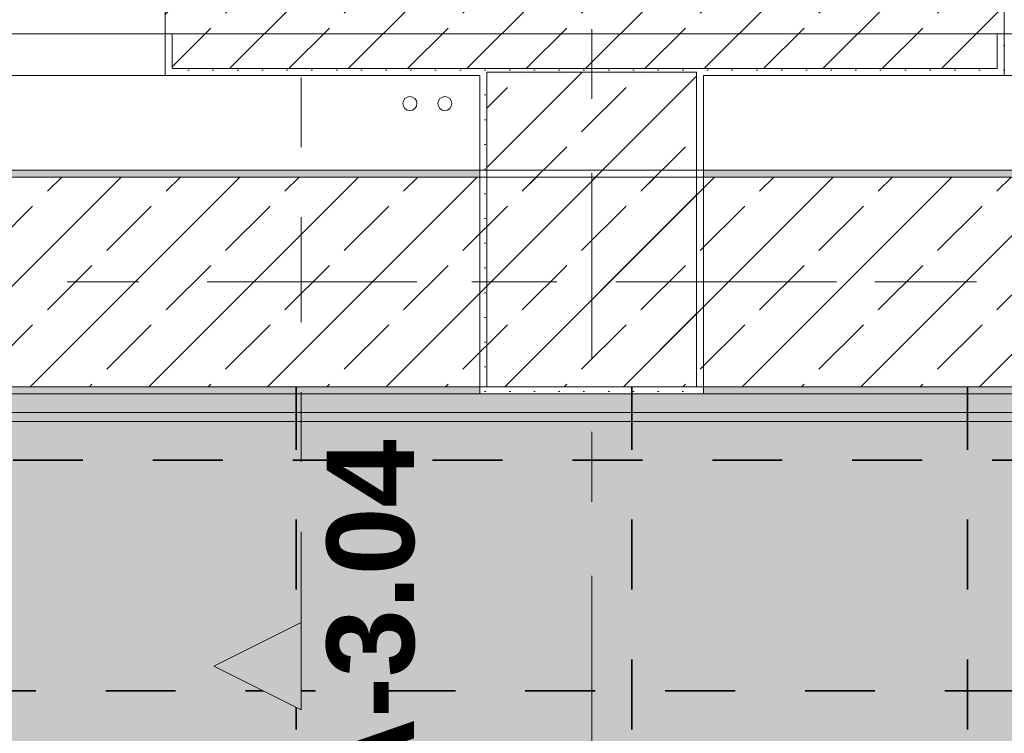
# Model space of a CAD drawing. Header units: metres. Extents: x -3.6 to 84.5, y -11 to 16.8.
# Tile 51 of 256: x 3.3 to 4.7, y 12.5 to 13.5. Entities that reach past the tile are written whole.
import ezdxf

# ---------------------------------------------------------------- set-up
doc = ezdxf.new("R2010")
doc.units = ezdxf.units.M
doc.header["$MEASUREMENT"] = 0
for name, pattern in [('Achse', [0.2, 0.1, -0.05, 0, -0.05]), ('Schnittlinie', [0.3, 0.15, -0.075, 0, -0.075]), ('Strichlinie doppelt', [0.546806, 0.264583, -0.105833, 0.070556, -0.105833]), ('Wipeout_Contour', [1, 0, -1])]:
    doc.linetypes.add(name, pattern=pattern)
for name, color, linetype in [('154 - Bemaßung_ Beschriftung.Ausbau - Deckenspiegel', 7, 'Continuous'), ('203 - Marker.Schnitt - Ausbaudetail SA', 7, 'Continuous'), ('451 - Universal.Achsen Raster', 7, 'Continuous'), ('604 - Struktur.Wand Aussen', 7, 'Continuous'), ('607 - Struktur.Stütze', 7, 'Continuous'), ('608 - Struktur.Träger', 7, 'Continuous'), ('801 - HKLSE.Heizung_ Klima_ Lüftung', 7, 'Continuous'), ('Neubau_651 - Abdeckung.Decke abgehängt_ bekleidet', 7, 'Continuous'), ('Neubau_653 - Abdeckung.TB Verkofferung', 7, 'Continuous')]:
    doc.layers.add(name, color=color, linetype=linetype)
doc.styles.add('ERSTELLTER_STIL_1', font='txt')
doc.styles.add('ERSTELLTER_STIL_2', font='txt')
doc.dimstyles.new('ERSTELLTER_STIL__2', dxfattribs={"dimtxt": 0.1, "dimasz": 0.0532, "dimexe": 0.18, "dimexo": 0.0625, "dimgap": 0, "dimtad": 1, "dimtih": 1, "dimtoh": 1, "dimzin": 0, "dimdsep": 46, "dimtxsty": 'ERSTELLTER_STIL_2', "dimblk": 'ARROWHEAD_2', "dimblk1": 'ARROWHEAD_2', "dimblk2": 'ARROWHEAD_2', "dimcen": 0.09, "dimse1": 1, "dimse2": 1, "dimclrd": 7, "dimclre": 7, "dimclrt": 7, "dimazin": 0, "dimtfac": 1, "dimtdec": 4, "dimtmove": 0, "dimatfit": 3, "dimfxl": 1, "dimtolj": 1, "dimtzin": 0, "dimarcsym": 0})
pattern_1 = [(45, (0, 0), (-0.0848528, 0.0848528), []), (45, (-0.04243, 0.04243), (-0.0848528, 0.0848528), [0.09, -0.03])]
pattern_2 = [(45, (0, 0), (-0.01767767, 0.01767767), [0, -0.025])]

# ---------------------------------------------------------------- blocks, each defined once
blk = doc.blocks.new('*D485')
at = {"layer": '154 - Bemaßung_ Beschriftung.Ausbau - Deckenspiegel', "color": 7, "linetype": 'Continuous', "lineweight": 5}
for p, q in [((3.2275, 14.5711), (3.2275, 14.6761)), ((3.7075, 14.5711), (3.7075, 14.6761)), ((3.2477, 14.6586), (3.2073, 14.5886)), ((3.7277, 14.6586), (3.6873, 14.5886)), ((3.2275, 14.6236), (3.7075, 14.6236))]:
    blk.add_line(p, q, dxfattribs=at)
at = {"layer": '154 - Bemaßung_ Beschriftung.Ausbau - Deckenspiegel', "color": 7, "lineweight": 5, "insert": (3.3916, 14.6436), "char_height": 0.1, "attachment_point": 7, "style": 'ERSTELLTER_STIL_2'}
blk.add_mtext('\\A1;{\\pql;\\fArial|b0|i0|c0|p38;48}', dxfattribs=at)
blk = doc.blocks.new('ARROWHEAD_2')
at = {"color": 0, "linetype": 'Continuous', "lineweight": 0}
for p, q in [((-0.378, -0.655), (0.378, 0.655)), ((0, 0), (-1, 0))]:
    blk.add_line(p, q, dxfattribs=at)
blk = doc.blocks.new('*D486')
at = {"layer": '154 - Bemaßung_ Beschriftung.Ausbau - Deckenspiegel', "color": 7, "linetype": 'Continuous', "lineweight": 5}
for p, q in [((3.7075, 14.5711), (3.7075, 14.6761)), ((4.1875, 14.5711), (4.1875, 14.6761)), ((3.7277, 14.6586), (3.6873, 14.5886)), ((4.2077, 14.6586), (4.1673, 14.5886)), ((3.7075, 14.6236), (4.1875, 14.6236))]:
    blk.add_line(p, q, dxfattribs=at)
at = {"layer": '154 - Bemaßung_ Beschriftung.Ausbau - Deckenspiegel', "color": 7, "lineweight": 5, "insert": (3.8716, 14.6436), "char_height": 0.1, "attachment_point": 7, "style": 'ERSTELLTER_STIL_2'}
blk.add_mtext('\\A1;{\\pql;\\fArial|b0|i0|c0|p38;48}', dxfattribs=at)
blk = doc.blocks.new('*D487')
at = {"layer": '154 - Bemaßung_ Beschriftung.Ausbau - Deckenspiegel', "color": 7, "linetype": 'Continuous', "lineweight": 5}
for p, q in [((4.1875, 14.5711), (4.1875, 14.6761)), ((4.6675, 14.5711), (4.6675, 14.6761)), ((4.2077, 14.6586), (4.1673, 14.5886)), ((4.6877, 14.6586), (4.6473, 14.5886)), ((4.1875, 14.6236), (4.6675, 14.6236))]:
    blk.add_line(p, q, dxfattribs=at)
at = {"layer": '154 - Bemaßung_ Beschriftung.Ausbau - Deckenspiegel', "color": 7, "lineweight": 5, "insert": (4.3516, 14.6436), "char_height": 0.1, "attachment_point": 7, "style": 'ERSTELLTER_STIL_2'}
blk.add_mtext('\\A1;{\\pql;\\fArial|b0|i0|c0|p38;48}', dxfattribs=at)
blk = doc.blocks.new('*D488')
at = {"layer": '154 - Bemaßung_ Beschriftung.Ausbau - Deckenspiegel', "color": 7, "linetype": 'Continuous', "lineweight": 5}
for p, q in [((4.6675, 14.5711), (4.6675, 14.6761)), ((5.1475, 14.5711), (5.1475, 14.6761)), ((4.6877, 14.6586), (4.6473, 14.5886)), ((5.1677, 14.6586), (5.1273, 14.5886)), ((4.6675, 14.6236), (5.1475, 14.6236))]:
    blk.add_line(p, q, dxfattribs=at)
at = {"layer": '154 - Bemaßung_ Beschriftung.Ausbau - Deckenspiegel', "color": 7, "lineweight": 5, "insert": (4.8316, 14.6436), "char_height": 0.1, "attachment_point": 7, "style": 'ERSTELLTER_STIL_2'}
blk.add_mtext('\\A1;{\\pql;\\fArial|b0|i0|c0|p38;48}', dxfattribs=at)

msp = doc.modelspace()

# ---------------------------------------------------------------- hatches: boundary and pattern name
at = {"layer": '604 - Struktur.Wand Aussen', "linetype": 'Continuous', "lineweight": 0, "true_color": 0x000000}
h = msp.add_hatch(dxfattribs=at)
h.set_pattern_fill('Beton__Stahlbeton_0001', color=18, style=0, pattern_type=2)
h.set_pattern_definition(pattern_1)
h.paths.add_polyline_path([(3.52, 13.505), (3.53, 13.505), (3.53, 13.455), (4.71, 13.455), (4.71, 13.505), (4.72, 13.505), (4.72, 13.575), (4.71, 13.575), (4.68, 13.575), (4.68, 13.695), (3.56, 13.695), (3.56, 13.575), (3.53, 13.575), (3.52, 13.575)])
h = msp.add_hatch(dxfattribs=at)
h.set_pattern_fill('Gips_0001', color=18, style=0, pattern_type=2)
h.set_pattern_definition(pattern_2)
h.paths.add_polyline_path([(3.53, 13.445), (3.53, 13.505), (3.52, 13.505), (3.52, 13.445)])
h = msp.add_hatch(dxfattribs=at)
h.set_pattern_fill('Gips_0001', color=18, style=0, pattern_type=2)
h.set_pattern_definition(pattern_2)
h.paths.add_polyline_path([(4.71, 13.445), (4.72, 13.445), (4.72, 13.505), (4.71, 13.505)])
h = msp.add_hatch(dxfattribs=at)
h.set_pattern_fill('Gips_0001', color=18, style=0, pattern_type=2)
h.set_pattern_definition(pattern_2)
h.paths.add_polyline_path([(3.53, 13.445), (3.97, 13.445), (3.97, 13.455), (3.53, 13.455)])
h = msp.add_hatch(dxfattribs=at)
h.set_pattern_fill('Gips_0001', color=18, style=0, pattern_type=2)
h.set_pattern_definition(pattern_2)
h.paths.add_polyline_path([(4.29, 13.455), (4.29, 13.445), (4.71, 13.445), (4.71, 13.455)])
at = {"layer": '607 - Struktur.Stütze', "linetype": 'Continuous', "lineweight": 0, "true_color": 0x000000}
h = msp.add_hatch(dxfattribs=at)
h.set_pattern_fill('Gips_0001', color=18, style=0, pattern_type=2)
h.set_pattern_definition(pattern_2)
h.paths.add_polyline_path([(3.97, 13.455), (3.97, 13.445), (3.98, 13.445), (3.98, 13.45), (4.28, 13.45), (4.28, 13.445), (4.29, 13.445), (4.29, 13.455)])
h = msp.add_hatch(dxfattribs=at)
h.set_pattern_fill('Beton__Stahlbeton_0001', color=18, style=0, pattern_type=2)
h.set_pattern_definition(pattern_1)
h.paths.add_polyline_path([(3.98, 13), (4.28, 13), (4.28, 13.45), (3.98, 13.45)])
h = msp.add_hatch(dxfattribs=at)
h.set_pattern_fill('Gips_0001', color=18, style=0, pattern_type=2)
h.set_pattern_definition(pattern_2)
h.paths.add_polyline_path([(3.97, 12.99), (4.29, 12.99), (4.29, 13.445), (4.28, 13.445), (4.28, 13), (3.98, 13), (3.98, 13.445), (3.97, 13.445)])
at = {"layer": '608 - Struktur.Träger', "linetype": 'Continuous', "lineweight": 0, "true_color": 0x000000}
h = msp.add_hatch(dxfattribs=at)
h.set_pattern_fill('Gips_0001', color=18, style=0, pattern_type=2)
h.set_pattern_definition(pattern_2)
h.paths.add_polyline_path([(0.69, 13.31), (0.69, 13.3), (3.97, 13.3), (3.97, 13.31)])
h = msp.add_hatch(dxfattribs=at)
h.set_pattern_fill('Gips_0001', color=18, style=0, pattern_type=2)
h.set_pattern_definition(pattern_2)
h.paths.add_polyline_path([(4.29, 13.3), (7.57, 13.3), (7.57, 13.31), (4.29, 13.31)])
h = msp.add_hatch(dxfattribs=at)
h.set_pattern_fill('Beton__Stahlbeton_0001', color=18, style=0, pattern_type=2)
h.set_pattern_definition(pattern_1)
h.paths.add_polyline_path([(0.38, 13), (0.69, 13), (3.97, 13), (4.29, 13), (7.57, 13), (7.89, 13), (11.17, 13), (11.48, 13), (11.48, 13.3), (11.17, 13.3), (7.89, 13.3), (7.57, 13.3), (4.29, 13.3), (3.97, 13.3), (0.69, 13.3), (0.38, 13.3)])
h = msp.add_hatch(dxfattribs=at)
h.set_pattern_fill('Gips_0001', color=18, style=0, pattern_type=2)
h.set_pattern_definition(pattern_2)
h.paths.add_polyline_path([(0.69, 13), (0.69, 12.99), (3.97, 12.99), (3.97, 13)])
h = msp.add_hatch(dxfattribs=at)
h.set_pattern_fill('Gips_0001', color=18, style=0, pattern_type=2)
h.set_pattern_definition(pattern_2)
h.paths.add_polyline_path([(4.29, 12.99), (7.57, 12.99), (7.57, 13), (4.29, 13)])
at = {"layer": 'Neubau_653 - Abdeckung.TB Verkofferung', "linetype": 'Continuous', "lineweight": 0, "true_color": 0x000000}
h = msp.add_hatch(dxfattribs=at)
h.set_pattern_fill('Gips_0001', color=18, style=0, pattern_type=2)
h.set_pattern_definition(pattern_2)
h.paths.add_polyline_path([(0.7025, 12.9505), (7.55, 12.9505), (7.55, 12.963), (0.7025, 12.963)])

# ---------------------------------------------------------------- linework, layer by layer
at = {"layer": '203 - Marker.Schnitt - Ausbaudetail SA', "color": 7, "linetype": 'Schnittlinie', "lineweight": 13}
msp.add_line((3.7147, 14.1425), (3.7147, 12.663), dxfattribs=at)
at = {"layer": '451 - Universal.Achsen Raster', "color": 160, "linetype": 'Strichlinie doppelt', "lineweight": 9, "true_color": 0x3232ff}
for p, q in [((4.13, -10.585), (4.13, 16.355)), ((64.935, 13.15), (-3.175, 13.15))]:
    msp.add_line(p, q, dxfattribs=at)
at = {"layer": '604 - Struktur.Wand Aussen', "color": 7, "linetype": 'Continuous', "lineweight": 13}
for p, q in [((3.52, 13.575), (3.52, 13.505)), ((4.72, 13.575), (4.72, 13.505)), ((3.53, 13.455), (3.53, 13.505)), ((4.71, 13.455), (4.71, 13.505)), ((3.53, 13.455), (4.71, 13.455)), ((1.12, 13.445), (3.52, 13.445)), ((4.72, 13.445), (7.12, 13.445))]:
    msp.add_line(p, q, dxfattribs=at)
at = {"layer": '604 - Struktur.Wand Aussen', "color": 7, "linetype": 'Continuous', "lineweight": 5}
for p, q in [((3.52, 13.505), (3.52, 13.455)), ((3.53, 13.505), (3.52, 13.505)), ((4.71, 13.505), (4.72, 13.505)), ((4.72, 13.505), (4.72, 13.455)), ((3.52, 13.455), (3.52, 13.445)), ((4.72, 13.455), (4.72, 13.445)), ((3.53, 13.445), (3.52, 13.445)), ((4.71, 13.445), (4.72, 13.445))]:
    msp.add_line(p, q, dxfattribs=at)
at = {"layer": '604 - Struktur.Wand Aussen', "color": 7, "linetype": 'Continuous', "lineweight": 5, "flags": 128}
for points in [[(3.53, 13.445), (3.97, 13.445)], [(4.29, 13.445), (4.71, 13.445)]]:
    msp.add_lwpolyline(points, dxfattribs=at)
at = {"layer": '607 - Struktur.Stütze', "color": 7, "linetype": 'Continuous', "lineweight": 13, "flags": 128}
msp.add_lwpolyline([(3.98, 13), (4.28, 13), (4.28, 13.45), (3.98, 13.45)], close=True, dxfattribs=at)
at = {"layer": '607 - Struktur.Stütze', "color": 7, "linetype": 'Continuous', "lineweight": 5, "flags": 128}
msp.add_lwpolyline([(3.97, 13.445), (3.97, 12.99), (4.29, 12.99), (4.29, 13.445)], dxfattribs=at)
at = {"layer": '608 - Struktur.Träger', "color": 7, "linetype": 'Continuous', "lineweight": 13}
for p, q in [((0.38, 13.31), (11.48, 13.31)), ((3.97, 13.3), (0.69, 13.3)), ((4.29, 13.3), (3.97, 13.3)), ((7.57, 13.3), (4.29, 13.3)), ((0.38, 12.99), (11.48, 12.99))]:
    msp.add_line(p, q, dxfattribs=at)
at = {"layer": '608 - Struktur.Träger', "color": 7, "linetype": 'Continuous', "lineweight": 5}
for p, q in [((3.97, 13.31), (0.69, 13.31)), ((3.97, 13.31), (3.97, 13.3)), ((4.29, 13.31), (4.29, 13.3)), ((7.57, 13.31), (4.29, 13.31)), ((3.97, 13), (3.97, 12.99)), ((4.29, 13), (4.29, 12.99)), ((3.97, 12.99), (0.69, 12.99)), ((7.57, 12.99), (4.29, 12.99))]:
    msp.add_line(p, q, dxfattribs=at)
at = {"layer": '608 - Struktur.Träger', "color": 7, "linetype": 'Achse', "lineweight": 9}
msp.add_line((0.38, 13.15), (11.48, 13.15), dxfattribs=at)
at = {"layer": '608 - Struktur.Träger', "color": 7, "linetype": 'Continuous', "lineweight": 13, "flags": 128}
msp.add_lwpolyline([(11.48, 13), (11.17, 13), (7.89, 13), (7.57, 13), (4.29, 13), (3.97, 13), (0.69, 13), (0.38, 13)], dxfattribs=at)
at = {"layer": '801 - HKLSE.Heizung_ Klima_ Lüftung', "color": 7, "linetype": 'Continuous', "lineweight": 5}
for centre in [(3.87, 13.405), (3.92, 13.405)]:
    msp.add_circle(centre, 0.01, dxfattribs=at)
at = {"layer": 'Neubau_651 - Abdeckung.Decke abgehängt_ bekleidet', "color": 1, "linetype": 'Achse', "lineweight": 35}
for p, q in [((3.7075, 8.51), (3.7075, 13)), ((4.1875, 8.51), (4.1875, 13)), ((4.6675, 8.51), (4.6675, 13)), ((0.7025, 12.895), (7.66, 12.895)), ((0.235, 12.565), (7.66, 12.565))]:
    msp.add_line(p, q, dxfattribs=at)
at = {"layer": 'Neubau_653 - Abdeckung.TB Verkofferung', "color": 1, "linetype": 'Continuous', "lineweight": 9}
for p, q in [((0.7025, 13.505), (7.55, 13.505)), ((0.7025, 12.9505), (7.55, 12.9505))]:
    msp.add_line(p, q, dxfattribs=at)
at = {"layer": 'Neubau_653 - Abdeckung.TB Verkofferung', "color": 1, "linetype": 'Continuous', "lineweight": 5}
for p, q in [((7.55, 12.99), (0.7025, 12.99)), ((7.55, 12.963), (0.7025, 12.963)), ((7.55, 12.9505), (0.7025, 12.9505))]:
    msp.add_line(p, q, dxfattribs=at)

# ---------------------------------------------------------------- texts
at = {"layer": '203 - Marker.Schnitt - Ausbaudetail SA', "color": 7, "lineweight": 13, "insert": (3.878, 12.9246), "char_height": 0.125, "attachment_point": 9, "rotation": 90, "style": 'ERSTELLTER_STIL_1'}
msp.add_mtext('\\A1;{\\pqr;\\pt0;\\fArial|b1|i0|c0|p38;SA-3.04}', dxfattribs=at)

# ---------------------------------------------------------------- dimensions: what is measured, and where the dimension line sits
at = {"layer": '154 - Bemaßung_ Beschriftung.Ausbau - Deckenspiegel', "color": 7, "linetype": 'Continuous', "lineweight": 5}
for base, p1, p2, picture, middle in [((4.6675, 14.6236), (4.1875, 12.6096), (4.6675, 12.6447), '*D487', (4.4278, 14.6936)), ((5.1475, 14.6236), (4.6675, 12.6447), (5.1475, 12.6491), '*D488', (4.9078, 14.6936))]:
    dim = msp.add_linear_dim(base=base, p1=p1, p2=p2, dimstyle='ERSTELLTER_STIL__2', dxfattribs=at)
    dim.commit()
    dim.dimension.update_dxf_attribs({"geometry": picture, "text_midpoint": middle, "dimtype": 160})

# ---------------------------------------------------------------- next in the draw order: wipeouts: each hides what was drawn before it
at = {"color": 254, "linetype": 'Wipeout_Contour', "lineweight": 0, "ltscale": 39.26309}
msp.add_wipeout([(3.7147, 12.538), (3.7147, 12.663), (3.5897, 12.6005)], dxfattribs=at).dxf.layer = '203 - Marker.Schnitt - Ausbaudetail SA'

# ---------------------------------------------------------------- next in the draw order: hatches: boundary and pattern name
at = {"layer": 'Neubau_651 - Abdeckung.Decke abgehängt_ bekleidet', "linetype": 'Continuous', "lineweight": 13, "true_color": 0xffbfbf}
h = msp.add_hatch(dxfattribs=at)
h.set_pattern_fill('sechseckig_0001', color=254, style=0, pattern_type=2)
h.set_pattern_definition([(90, (0, 0), (-0.1299038, 0), [0.075, -0.15]), (90, (-0.06495, 0.1125), (-0.1299038, 0), [0.075, -0.15]), (150, (5e-18, 0.075), (0.0649519, 0.1125), [0.075, -0.15]), (150, (-0.1299, 0.075), (0.0649519, 0.1125), [0.075, -0.15]), (210, (0, 0), (-0.0649519, 0.1125), [0.075, -0.15]), (210, (-0.1299, 8e-18), (-0.0649519, 0.1125), [0.075, -0.15])])
h.paths.add_polyline_path([(0.7025, 12.69), (0.235, 12.69), (0.235, 8.51), (7.66, 8.51), (7.66, 12.99), (0.7025, 12.99)])
h.paths.add_polyline_path([(0.7475, 9.15), (0.7475, 12.45), (7.1475, 12.45), (7.1475, 9.15)], flags=0)

# ---------------------------------------------------------------- next in the draw order: linework, layer by layer
at = {"layer": '203 - Marker.Schnitt - Ausbaudetail SA', "color": 7, "linetype": 'Continuous', "lineweight": 13, "flags": 128}
msp.add_lwpolyline([(3.7147, 12.538), (3.7147, 12.663), (3.5897, 12.6005)], close=True, dxfattribs=at)
at = {"layer": 'Neubau_651 - Abdeckung.Decke abgehängt_ bekleidet', "color": 1, "linetype": 'Continuous', "lineweight": 13, "flags": 128}
msp.add_lwpolyline([(0.7025, 12.69), (0.235, 12.69), (0.235, 8.51), (7.66, 8.51), (7.66, 12.99), (0.7025, 12.99)], close=True, dxfattribs=at)

# ---------------------------------------------------------------- next in the draw order: dimensions: what is measured, and where the dimension line sits
at = {"layer": '154 - Bemaßung_ Beschriftung.Ausbau - Deckenspiegel', "color": 7, "linetype": 'Continuous', "lineweight": 5}
for base, p1, p2, picture, middle in [((3.7075, 14.6236), (3.2275, 12.6315), (3.7075, 12.1052), '*D485', (3.4678, 14.6936)), ((4.1875, 14.6236), (3.7075, 12.1052), (4.1875, 12.6096), '*D486', (3.9478, 14.6936))]:
    dim = msp.add_linear_dim(base=base, p1=p1, p2=p2, dimstyle='ERSTELLTER_STIL__2', dxfattribs=at)
    dim.commit()
    dim.dimension.update_dxf_attribs({"geometry": picture, "text_midpoint": middle, "dimtype": 160})

doc.saveas('drawing.dxf')
